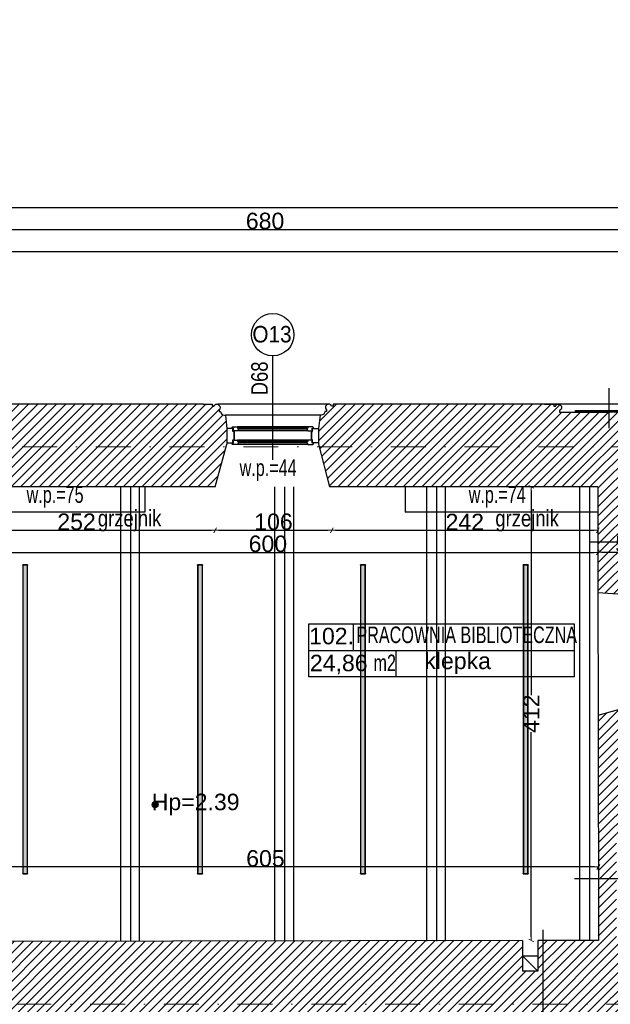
# Model space of a CAD drawing. Header units: millimetres. Extents: x 77315 to 1057463, y -108895 to -47643.
# Tile 56 of 62: x 108329 to 113698, y -98484 to -89540. Entities that reach past the tile are written whole.
import ezdxf

# ---------------------------------------------------------------- set-up
doc = ezdxf.new("R2010")
doc.units = ezdxf.units.MM
doc.header["$MEASUREMENT"] = 0
doc.linetypes.add('Dot & Dashed', pattern=[670.277762, 317.5, -176.388889, 0, -176.388874])
for name, color, linetype in [('A-OKNA-OPIS', 7, 'Continuous'), ('A-OPISY-2', 7, 'Continuous'), ('A-OPISY-3', 7, 'Continuous'), ('A-WIDOK', 7, 'Continuous'), ('A-WYSOKOSCI', 7, 'Continuous'), ('belki nad', 7, 'Continuous'), ('CO TO JEST', 7, 'Continuous'), ('detalokna', 7, 'Continuous'), ('DIM MALY', 7, 'Continuous'), ('Drawing & Figure', 7, 'Continuous'), ('Nowe_Annotation - Text', 7, 'Continuous'), ('Nowe_Interior - Lamp', 7, 'Continuous'), ('OKNO_DETAL', 7, 'Continuous'), ('OSIE', 7, 'Continuous'), ('PARAPET', 7, 'Continuous'), ('SCIANY_KONSTR', 7, 'Continuous'), ('Structural - Bearing', 7, 'Continuous'), ('Structural - Grid', 7, 'Continuous')]:
    doc.layers.add(name, color=color, linetype=linetype)
doc.styles.add('STYL_AUTOMATYCZNY_1', font='arial.ttf')
doc.styles.add('STYL_AUTOMATYCZNY_2', font='arial.ttf')
doc.styles.add('STYL_AUTOMATYCZNY_3', font='arial.ttf', dxfattribs={"width": 0.8})
doc.styles.add('STYL_AUTOMATYCZNY_4', font='arial.ttf', dxfattribs={"width": 0.7})
doc.styles.add('STYL_AUTOMATYCZNY_5', font='arial.ttf', dxfattribs={"width": 0.9})
doc.styles.add('STYL_AUTOMATYCZNY_6', font='arial.ttf', dxfattribs={"width": 0.8})
doc.dimstyles.new('STYL_AUTOMATYCZNY__1', dxfattribs={"dimtxt": 150, "dimasz": 34.231941, "dimexe": 0.18, "dimexo": 0.0625, "dimgap": 0, "dimtad": 1, "dimdec": 0, "dimlfac": 0.1, "dimzin": 0, "dimdsep": 46, "dimtxsty": 'STYL_AUTOMATYCZNY_2', "dimblk": 'ARROWHEAD_2', "dimblk1": 'ARROWHEAD_2', "dimblk2": 'ARROWHEAD_2', "dimcen": 0.09, "dimse1": 1, "dimse2": 1, "dimclrd": 7, "dimclre": 7, "dimclrt": 7, "dimadec": 0, "dimazin": 0, "dimtfac": 1, "dimtdec": 4, "dimtmove": 0, "dimatfit": 3, "dimfxl": 0, "dimtolj": 1, "dimtzin": 0, "dimarcsym": 0})
doc.dimstyles.new('STYL_AUTOMATYCZNY__2', dxfattribs={"dimtxt": 150, "dimasz": 34.231941, "dimexe": 0.18, "dimexo": 0.0625, "dimgap": 0, "dimtad": 1, "dimtih": 1, "dimtoh": 1, "dimdec": 0, "dimlfac": 0.1, "dimzin": 0, "dimdsep": 46, "dimtxsty": 'STYL_AUTOMATYCZNY_2', "dimblk": 'ARROWHEAD_2', "dimblk1": 'ARROWHEAD_2', "dimblk2": 'ARROWHEAD_2', "dimcen": 0.09, "dimse1": 1, "dimse2": 1, "dimclrd": 7, "dimclre": 7, "dimclrt": 7, "dimadec": 0, "dimazin": 0, "dimtfac": 1, "dimtdec": 4, "dimtmove": 0, "dimatfit": 3, "dimfxl": 0, "dimtolj": 1, "dimtzin": 0, "dimarcsym": 0})
pattern_1 = [(45, (0, 0), (-42.426407, 42.426407), [])]

# ---------------------------------------------------------------- blocks, each defined once
blk = doc.blocks.new('ARROWHEAD_2')
at = {"color": 0, "linetype": 'Continuous', "lineweight": 0}
for p, q in [((0, 0), (-1, 0)), ((-0.38, -0.66), (0.38, 0.66))]:
    blk.add_line(p, q, dxfattribs=at)
blk = doc.blocks.new('*D19')
at = {"layer": 'Defpoints', "color": 0}
for p in [(113372.5, -93782.9), (112979.1, -97903.6), (113380.2, -97903.6)]:
    blk.add_point(p, dxfattribs=at)
at = {"layer": 'DIM MALY', "color": 7, "lineweight": -2}
for p, q in [((112979.1, -93817.1), (112979.1, -95675.6)), ((112979.1, -97869.3), (112979.1, -96011.5))]:
    blk.add_line(p, q, dxfattribs=at)
at = {"layer": 'DIM MALY', "color": 7, "lineweight": -2, "xscale": 34.23194115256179, "yscale": 34.23194115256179, "zscale": 34.23194115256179}
for p, rotation in [((112979.1, -93782.9), 90), ((112979.1, -97903.6), 270)]:
    blk.add_blockref('ARROWHEAD_2', p, dxfattribs=dict(at, rotation=rotation))
at = {"layer": 'DIM MALY', "color": 7, "insert": (112979.1, -95843.6), "char_height": 150, "attachment_point": 5, "rotation": 90, "style": 'STYL_AUTOMATYCZNY_2'}
blk.add_mtext('\\A1;412', dxfattribs=at)
blk = doc.blocks.new('*D33')
at = {"layer": 'Defpoints', "color": 0}
for p in [(107537.6, -97236), (107537.6, -97277.4), (113589, -97338.2)]:
    blk.add_point(p, dxfattribs=at)
at = {"layer": 'DIM MALY', "color": 7, "lineweight": -2}
blk.add_line((113554.7, -97236), (107571.8, -97236), dxfattribs=at)
at = {"layer": 'DIM MALY', "color": 7, "lineweight": -2, "xscale": 34.23194115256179, "yscale": 34.23194115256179, "zscale": 34.23194115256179, "rotation": 180}
blk.add_blockref('ARROWHEAD_2', (107537.6, -97236), dxfattribs=at)
at = {"layer": 'DIM MALY', "color": 7, "lineweight": -2, "xscale": 34.23194115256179, "yscale": 34.23194115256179, "zscale": 34.23194115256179}
blk.add_blockref('ARROWHEAD_2', (113589, -97236), dxfattribs=at)
at = {"layer": 'DIM MALY', "color": 7, "insert": (110562.9, -97159.4), "char_height": 150, "attachment_point": 5, "style": 'STYL_AUTOMATYCZNY_2'}
blk.add_mtext('\\A1;605', dxfattribs=at)
blk = doc.blocks.new('*D242')
at = {"layer": 'Defpoints', "color": 0}
for p in [(107586.6, -93788), (110106.6, -93955.6), (110106.6, -94177.9)]:
    blk.add_point(p, dxfattribs=at)
at = {"layer": 'DIM MALY', "color": 7, "lineweight": -2}
blk.add_line((107620.8, -94177.9), (110072.4, -94177.9), dxfattribs=at)
at = {"layer": 'DIM MALY', "color": 7, "lineweight": -2, "xscale": 34.23194115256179, "yscale": 34.23194115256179, "zscale": 34.23194115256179, "rotation": 180}
blk.add_blockref('ARROWHEAD_2', (107586.6, -94177.9), dxfattribs=at)
at = {"layer": 'DIM MALY', "color": 7, "lineweight": -2, "xscale": 34.23194115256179, "yscale": 34.23194115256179, "zscale": 34.23194115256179}
blk.add_blockref('ARROWHEAD_2', (110106.6, -94177.9), dxfattribs=at)
at = {"layer": 'DIM MALY', "color": 7, "insert": (108846.2, -94101.3), "char_height": 150, "attachment_point": 5, "style": 'STYL_AUTOMATYCZNY_2'}
blk.add_mtext('\\A1;252', dxfattribs=at)
blk = doc.blocks.new('*D243')
at = {"layer": 'Defpoints', "color": 0}
for p in [(107586.6, -93788), (110106.6, -93955.6), (110106.6, -94177.9)]:
    blk.add_point(p, dxfattribs=at)
at = {"layer": 'DIM MALY', "color": 7, "lineweight": -2}
blk.add_line((107620.8, -94177.9), (110072.4, -94177.9), dxfattribs=at)
at = {"layer": 'DIM MALY', "color": 7, "lineweight": -2, "xscale": 34.23194115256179, "yscale": 34.23194115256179, "zscale": 34.23194115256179, "rotation": 180}
blk.add_blockref('ARROWHEAD_2', (107586.6, -94177.9), dxfattribs=at)
at = {"layer": 'DIM MALY', "color": 7, "lineweight": -2, "xscale": 34.23194115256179, "yscale": 34.23194115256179, "zscale": 34.23194115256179}
blk.add_blockref('ARROWHEAD_2', (110106.6, -94177.9), dxfattribs=at)
at = {"layer": 'DIM MALY', "color": 7, "insert": (108846.2, -94101.3), "char_height": 150, "attachment_point": 5, "style": 'STYL_AUTOMATYCZNY_2'}
blk.add_mtext('\\A1;252', dxfattribs=at)
blk = doc.blocks.new('*D244')
at = {"layer": 'Defpoints', "color": 0}
for p in [(111166.4, -93860.8), (110106.6, -93955.6), (111166.4, -94177.9)]:
    blk.add_point(p, dxfattribs=at)
at = {"layer": 'DIM MALY', "color": 7, "lineweight": -2}
blk.add_line((110140.8, -94177.9), (111132.2, -94177.9), dxfattribs=at)
at = {"layer": 'DIM MALY', "color": 7, "lineweight": -2, "xscale": 34.23194115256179, "yscale": 34.23194115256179, "zscale": 34.23194115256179, "rotation": 180}
blk.add_blockref('ARROWHEAD_2', (110106.6, -94177.9), dxfattribs=at)
at = {"layer": 'DIM MALY', "color": 7, "lineweight": -2, "xscale": 34.23194115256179, "yscale": 34.23194115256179, "zscale": 34.23194115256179}
blk.add_blockref('ARROWHEAD_2', (111166.4, -94177.9), dxfattribs=at)
at = {"layer": 'DIM MALY', "color": 7, "insert": (110636.1, -94101.3), "char_height": 150, "attachment_point": 5, "style": 'STYL_AUTOMATYCZNY_2'}
blk.add_mtext('\\A1;106', dxfattribs=at)
blk = doc.blocks.new('*D251')
at = {"layer": 'Defpoints', "color": 0}
for p in [(113584.1, -93782.9), (114134.1, -93772.9), (114134.1, -94377.9)]:
    blk.add_point(p, dxfattribs=at)
at = {"layer": 'DIM MALY', "color": 7, "lineweight": -2}
blk.add_line((113618.4, -94377.9), (114099.9, -94377.9), dxfattribs=at)
at = {"layer": 'DIM MALY', "color": 7, "lineweight": -2, "xscale": 34.23194115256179, "yscale": 34.23194115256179, "zscale": 34.23194115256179, "rotation": 180}
blk.add_blockref('ARROWHEAD_2', (113584.1, -94377.9), dxfattribs=at)
at = {"layer": 'DIM MALY', "color": 7, "lineweight": -2, "xscale": 34.23194115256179, "yscale": 34.23194115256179, "zscale": 34.23194115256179}
blk.add_blockref('ARROWHEAD_2', (114134.1, -94377.9), dxfattribs=at)
at = {"layer": 'DIM MALY', "color": 7, "insert": (113858.9, -94301.6), "char_height": 150, "attachment_point": 5, "style": 'STYL_AUTOMATYCZNY_2'}
blk.add_mtext('\\A1;55', dxfattribs=at)
blk = doc.blocks.new('*D252')
at = {"layer": 'Defpoints', "color": 0}
for p in [(113584.1, -93782.9), (114134.1, -93772.9), (114134.1, -94377.9)]:
    blk.add_point(p, dxfattribs=at)
at = {"layer": 'DIM MALY', "color": 7, "lineweight": -2}
blk.add_line((113618.4, -94377.9), (114099.9, -94377.9), dxfattribs=at)
at = {"layer": 'DIM MALY', "color": 7, "lineweight": -2, "xscale": 34.23194115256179, "yscale": 34.23194115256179, "zscale": 34.23194115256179, "rotation": 180}
blk.add_blockref('ARROWHEAD_2', (113584.1, -94377.9), dxfattribs=at)
at = {"layer": 'DIM MALY', "color": 7, "lineweight": -2, "xscale": 34.23194115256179, "yscale": 34.23194115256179, "zscale": 34.23194115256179}
blk.add_blockref('ARROWHEAD_2', (114134.1, -94377.9), dxfattribs=at)
at = {"layer": 'DIM MALY', "color": 7, "insert": (113858.9, -94301.6), "char_height": 150, "attachment_point": 5, "style": 'STYL_AUTOMATYCZNY_2'}
blk.add_mtext('\\A1;55', dxfattribs=at)
blk = doc.blocks.new('*D318')
at = {"layer": 'Defpoints', "color": 0}
for p in [(111166.4, -93877.8), (113584.7, -94177.9), (113584.7, -94284.5)]:
    blk.add_point(p, dxfattribs=at)
at = {"layer": 'DIM MALY', "color": 7, "lineweight": -2}
blk.add_line((111200.7, -94177.9), (113550.5, -94177.9), dxfattribs=at)
at = {"layer": 'DIM MALY', "color": 7, "lineweight": -2, "xscale": 34.23194115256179, "yscale": 34.23194115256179, "zscale": 34.23194115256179, "rotation": 180}
blk.add_blockref('ARROWHEAD_2', (111166.4, -94177.9), dxfattribs=at)
at = {"layer": 'DIM MALY', "color": 7, "lineweight": -2, "xscale": 34.23194115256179, "yscale": 34.23194115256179, "zscale": 34.23194115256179}
blk.add_blockref('ARROWHEAD_2', (113584.7, -94177.9), dxfattribs=at)
at = {"layer": 'DIM MALY', "color": 7, "insert": (112375.2, -94102.5), "char_height": 150, "attachment_point": 5, "style": 'STYL_AUTOMATYCZNY_2'}
blk.add_mtext('\\A1;242', dxfattribs=at)
blk = doc.blocks.new('*D323')
at = {"layer": 'Defpoints', "color": 0}
for p in [(107586.6, -93782.9), (113585, -94368.2), (113585, -94378.2)]:
    blk.add_point(p, dxfattribs=at)
at = {"layer": 'DIM MALY', "color": 7, "lineweight": -2}
blk.add_line((107620.8, -94378.2), (113550.8, -94378.2), dxfattribs=at)
at = {"layer": 'DIM MALY', "color": 7, "lineweight": -2, "xscale": 34.23194115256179, "yscale": 34.23194115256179, "zscale": 34.23194115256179, "rotation": 180}
blk.add_blockref('ARROWHEAD_2', (107586.6, -94378.2), dxfattribs=at)
at = {"layer": 'DIM MALY', "color": 7, "lineweight": -2, "xscale": 34.23194115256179, "yscale": 34.23194115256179, "zscale": 34.23194115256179}
blk.add_blockref('ARROWHEAD_2', (113585, -94378.2), dxfattribs=at)
at = {"layer": 'DIM MALY', "color": 7, "insert": (110585.4, -94301.6), "char_height": 150, "attachment_point": 5, "style": 'STYL_AUTOMATYCZNY_2'}
blk.add_mtext('\\A1;600', dxfattribs=at)
blk = doc.blocks.new('*D375')
at = {"layer": 'Defpoints', "color": 0}
for p in [(118544.1, -91645.4), (118544.1, -93063.4), (87564.1, -93467.4)]:
    blk.add_point(p, dxfattribs=at)
at = {"layer": 'DIM MALY', "color": 7, "lineweight": -2}
blk.add_line((87598.4, -91645.4), (118509.9, -91645.4), dxfattribs=at)
at = {"layer": 'DIM MALY', "color": 7, "lineweight": -2, "xscale": 34.23194115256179, "yscale": 34.23194115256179, "zscale": 34.23194115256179, "rotation": 180}
blk.add_blockref('ARROWHEAD_2', (87564.1, -91645.4), dxfattribs=at)
at = {"layer": 'DIM MALY', "color": 7, "lineweight": -2, "xscale": 34.23194115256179, "yscale": 34.23194115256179, "zscale": 34.23194115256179}
blk.add_blockref('ARROWHEAD_2', (118544.1, -91645.4), dxfattribs=at)
at = {"layer": 'DIM MALY', "color": 7, "insert": (103054.1, -91568.7), "char_height": 150, "attachment_point": 5, "style": 'STYL_AUTOMATYCZNY_2'}
blk.add_mtext('\\A1;3098', dxfattribs=at)
blk = doc.blocks.new('*D392')
at = {"layer": 'Defpoints', "color": 0}
for p in [(107158.2, -89539.7), (113962.3, -89539.7), (113962.3, -91445.4)]:
    blk.add_point(p, dxfattribs=at)
at = {"layer": 'DIM MALY', "color": 7, "lineweight": -2}
blk.add_line((107192.4, -91445.4), (113928, -91445.4), dxfattribs=at)
at = {"layer": 'DIM MALY', "color": 7, "lineweight": -2, "xscale": 34.23194115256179, "yscale": 34.23194115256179, "zscale": 34.23194115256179, "rotation": 180}
blk.add_blockref('ARROWHEAD_2', (107158.2, -91445.4), dxfattribs=at)
at = {"layer": 'DIM MALY', "color": 7, "lineweight": -2, "xscale": 34.23194115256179, "yscale": 34.23194115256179, "zscale": 34.23194115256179}
blk.add_blockref('ARROWHEAD_2', (113962.3, -91445.4), dxfattribs=at)
at = {"layer": 'DIM MALY', "color": 7, "insert": (110559.8, -91368.8), "char_height": 150, "attachment_point": 5, "style": 'STYL_AUTOMATYCZNY_2'}
blk.add_mtext('\\A1;680', dxfattribs=at)
blk = doc.blocks.new('*D467')
at = {"layer": 'Defpoints', "color": 0}
for p in [(118544.1, -91245.4), (80333.6, -91654.5), (118544.1, -91654.5)]:
    blk.add_point(p, dxfattribs=at)
at = {"layer": 'DIM MALY', "color": 7, "lineweight": -2}
blk.add_line((80367.8, -91245.4), (118509.9, -91245.4), dxfattribs=at)
at = {"layer": 'DIM MALY', "color": 7, "lineweight": -2, "xscale": 34.23194115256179, "yscale": 34.23194115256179, "zscale": 34.23194115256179, "rotation": 180}
blk.add_blockref('ARROWHEAD_2', (80333.6, -91245.4), dxfattribs=at)
at = {"layer": 'DIM MALY', "color": 7, "lineweight": -2, "xscale": 34.23194115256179, "yscale": 34.23194115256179, "zscale": 34.23194115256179}
blk.add_blockref('ARROWHEAD_2', (118544.1, -91245.4), dxfattribs=at)
at = {"layer": 'DIM MALY', "color": 7, "insert": (99438.8, -91168.7), "char_height": 150, "attachment_point": 5, "style": 'STYL_AUTOMATYCZNY_2'}
blk.add_mtext('\\A1;3821', dxfattribs=at)

msp = doc.modelspace()

# ---------------------------------------------------------------- hatches: boundary and pattern name
at = {"layer": 'A-WYSOKOSCI'}
msp.add_hatch(color=256, dxfattribs=at).paths.add_polyline_path([(109587.2, -96670.3, 1), (109533.8, -96670.3, 1)])
at = {"layer": 'Drawing & Figure'}
h = msp.add_hatch(dxfattribs=at)
h.set_pattern_fill('Common_Brick_0002', color=256, style=0, pattern_type=2)
h.set_pattern_definition(pattern_1)
h.paths.add_polyline_path([(107637.1, -93103.5), (107190.3, -93103.5), (107190.3, -93088.6, 0.761796), (107182.8, -93032.6), (107174.9, -93032.6, 0.263086), (107151.9, -93050), (107137.1, -93050), (107137.1, -93032.6), (107066.6, -93032.6), (105301.7, -93032.6), (105219, -93032.6), (105219, -93050), (105204.3, -93050, 1.205804), (105156.4, -93082.2), (105156.4, -93097.2), (105144.1, -93097.2, -0.383982), (105108.6, -93132.6), (105099.1, -93132.6), (105085.7, -93252.6), (105085.7, -93395.1), (105166.5, -93782.9), (107046.6, -93782.9), (107041.8, -94282.9), (107582.1, -94282.9), (107586.6, -93782.9), (110106.6, -93782.9), (110212.9, -93395.1), (110212.9, -93252.6), (110199.5, -93132.6), (110190, -93132.6, -0.383982), (110154.5, -93097.2), (110142.2, -93097.2), (110142.2, -93082.2, 1.205804), (110094.3, -93050), (110079.6, -93050), (110079.6, -93032.6), (109996.9, -93032.6), (108173, -93032.6), (108137.1, -93032.6), (108137.1, -93050), (108122.4, -93050, 0.263086), (108099.4, -93032.6), (108091.4, -93032.6, 0.761796), (108083.9, -93088.6), (108083.9, -93103.5)])
h = msp.add_hatch(dxfattribs=at)
h.set_pattern_fill('Common_Brick_0002', color=256, style=0, pattern_type=2)
h.set_pattern_definition(pattern_1)
h.paths.add_polyline_path([(111046, -93395.1), (111146.6, -93782.9), (113419.1, -93782.9), (113509.1, -93782.9), (113584.1, -93782.9), (113584.8, -94282.9), (113585.3, -94742), (114003.7, -94772.7), (114004.1, -94767.7), (114004.1, -94772.7), (114134.1, -94771.9), (114134.1, -94722), (114134.1, -94282.9), (114134.1, -93772.9), (116851.8, -93772.9), (116854.5, -93772.9), (116957.1, -93389), (116957.1, -93382.6), (116957.1, -93252.6), (116943.7, -93132.6), (116934.2, -93132.6, -0.383982), (116898.7, -93097.2), (116886.4, -93097.2), (116886.4, -93082.2, 1.205804), (116838.5, -93050), (116823.7, -93050), (116823.7, -93032.6), (116741.1, -93032.6), (114266.5, -93032.6), (114183.8, -93032.6), (114183.8, -93050), (114169.1, -93050, 0.263086), (114146.1, -93032.6), (114138.2, -93032.6, 0.761796), (114130.6, -93088.6), (114130.6, -93103.5), (113683.8, -93103.5), (113237.1, -93103.5), (113237.1, -93088.6, 0.761796), (113229.5, -93032.6), (113221.6, -93032.6, 0.263086), (113198.6, -93050), (113183.8, -93050), (113183.8, -93032.6), (111262, -93032.6), (111179.3, -93032.6), (111179.3, -93050), (111164.5, -93050, 1.205804), (111116.7, -93082.2), (111116.7, -93097.2), (111104.3, -93097.2, -0.383982), (111068.9, -93132.6), (111059.3, -93132.6), (111046, -93252.6)])
h = msp.add_hatch(dxfattribs=at)
h.set_pattern_fill('Common_Brick_0002', color=256, style=0, pattern_type=2)
h.set_pattern_definition(pattern_1)
h.paths.add_polyline_path([(107002, -98581.8, 0.420514), (107052, -98632.9), (108086.6, -98629.3), (113084.1, -98612.3), (113633, -98610.4), (114124, -98608.8), (114124.1, -98500), (114125.5, -98500), (114813.7, -98495.8), (115356.2, -98492.6), (115356.2, -98382.9), (115357, -98362.8), (115372.7, -97992.8), (115059.1, -97992.8), (114813.7, -97992.8), (114134.1, -97992.8), (114134.1, -97892.9), (113754.1, -97892.9), (113754.1, -97341), (113754.1, -96932.9), (114134.1, -96932.9), (114134.1, -95797.3), (114134.1, -95742.8), (114004.1, -95742.1), (113586.7, -95858.2), (113588.5, -97341), (113589.1, -97902.7), (113084.1, -97903.6), (113039.1, -97903.7), (113039.1, -97903.9), (113039.1, -98183.7), (112899.1, -98183.7), (112899.1, -97903.9), (109246.8, -97910.1), (109246.8, -97909.8), (108086.6, -97911.7), (107534.3, -97912.6), (107543.3, -97341), (107569.6, -95662.9), (107159.6, -95652.5), (107159.6, -95653.3), (107029.6, -95683.1), (107029.4, -95683.1), (107018, -96942.8), (107460, -96942.9), (107460, -97341), (107460, -97912.8), (107009.2, -97912.7)])
at = {"layer": 'Nowe_Interior - Lamp'}
for points in [[(108401.6, -94490.1), (108356.6, -94490.1), (108356.6, -94494.1), (108401.6, -94494.1)], [(109991.6, -94490.1), (109946.6, -94490.1), (109946.6, -94494.1), (109991.6, -94494.1)], [(111471.6, -94490.1), (111426.6, -94490.1), (111426.6, -94494.1), (111471.6, -94494.1)], [(112951.6, -94490.1), (112906.6, -94490.1), (112906.6, -94494.1), (112951.6, -94494.1)], [(108401.6, -97295.1), (108356.6, -97295.1), (108356.6, -97299.1), (108401.6, -97299.1)], [(109991.6, -97295.1), (109946.6, -97295.1), (109946.6, -97299.1), (109991.6, -97299.1)], [(111471.6, -97295.1), (111426.6, -97295.1), (111426.6, -97299.1), (111471.6, -97299.1)], [(112951.6, -97295.1), (112906.6, -97295.1), (112906.6, -97299.1), (112951.6, -97299.1)]]:
    msp.add_hatch(color=256, dxfattribs=at).paths.add_polyline_path(points)
h = msp.add_hatch(dxfattribs=at)
h.set_pattern_fill('ANSI36_0002', color=256, style=0, pattern_type=2)
h.set_pattern_definition([(135, (108367.5547, -95001.6883), (-6.173926, 1.683798), [7.9375, -1.5875, 0, -1.5875])])
h.paths.add_polyline_path([(108399.6, -97295.1), (108399.6, -94494.1), (108358.6, -94494.1), (108358.6, -97295.1)])
h = msp.add_hatch(dxfattribs=at)
h.set_pattern_fill('ANSI36_0002', color=256, style=0, pattern_type=2)
h.set_pattern_definition([(135, (109957.5547, -95001.6883), (-6.173926, 1.683798), [7.9375, -1.5875, 0, -1.5875])])
h.paths.add_polyline_path([(109989.6, -97295.1), (109989.6, -94494.1), (109948.6, -94494.1), (109948.6, -97295.1)])
h = msp.add_hatch(dxfattribs=at)
h.set_pattern_fill('ANSI36_0002', color=256, style=0, pattern_type=2)
h.set_pattern_definition([(135, (111437.5547, -95001.6883), (-6.173926, 1.683798), [7.9375, -1.5875, 0, -1.5875])])
h.paths.add_polyline_path([(111469.6, -97295.1), (111469.6, -94494.1), (111428.6, -94494.1), (111428.6, -97295.1)])
h = msp.add_hatch(dxfattribs=at)
h.set_pattern_fill('ANSI36_0002', color=256, style=0, pattern_type=2)
h.set_pattern_definition([(135, (112917.5547, -95001.6883), (-6.173926, 1.683798), [7.9375, -1.5875, 0, -1.5875])])
h.paths.add_polyline_path([(112949.6, -97295.1), (112949.6, -94494.1), (112908.6, -94494.1), (112908.6, -97295.1)])

# ---------------------------------------------------------------- linework, layer by layer
at = {"layer": 'A-OKNA-OPIS'}
msp.add_line((110629.4, -93537.7), (110629.4, -92594.1), dxfattribs=at)
msp.add_circle((110629.4, -92401.1), 193, dxfattribs=at)
at = {"layer": 'A-OPISY-3'}
for p, q in [((111360.6, -95024.4), (111360.6, -95264.4)), ((110956.3, -95268.4), (113368.8, -95268.4)), ((111749.3, -95268.4), (111749.3, -95508.4))]:
    msp.add_line(p, q, dxfattribs=at)
msp.add_lwpolyline([(110956.3, -95508.4), (110956.3, -95028.4), (113368.8, -95028.4), (113368.8, -95508.4)], close=True, dxfattribs=at)
at = {"layer": 'A-WIDOK'}
for p, q in [((112899.2, -98043.7), (113039.2, -98043.7)), ((113039.2, -98183.7), (112899.2, -98043.7))]:
    msp.add_line(p, q, dxfattribs=at)
at = {"layer": 'A-WYSOKOSCI'}
msp.add_circle((109560.5, -96670.3), 26.7, dxfattribs=at)
at = {"layer": 'belki nad'}
for p, q in [((109246.8, -93782.9), (109246.8, -97910.1)), ((109416.8, -93782.9), (109416.8, -97909.9)), ((110646.8, -93782.9), (110646.8, -97909.9)), ((110816.8, -93782.9), (110816.8, -97909.9)), ((112026.8, -93782.9), (112026.8, -97909.9)), ((112196.8, -93782.9), (112196.8, -97909.9)), ((113419.1, -93775.7), (113419.1, -97902.7))]:
    msp.add_line(p, q, dxfattribs=at)
at = {"layer": 'CO TO JEST'}
for p, q in [((109466.5, -93782.9), (109466.5, -94012.9)), ((111834.1, -93785), (111834.4, -94012.9)), ((109466.5, -94012.9), (107584.5, -94012.9)), ((113584.4, -94012.9), (111834.4, -94012.9))]:
    msp.add_line(p, q, dxfattribs=at)
at = {"layer": 'detalokna'}
for p, q in [((111133.8, -93032.1), (110129.7, -93032.1)), ((111059.3, -93132.6), (110199.5, -93132.6))]:
    msp.add_line(p, q, dxfattribs=at)
for points in [[(110277.4, -93279.6), (110277.4, -93356.6), (110277.4, -93279.6), (110267.4, -93279.6), (110267.4, -93252.6), (110212.9, -93252.6), (110212.9, -93382.6), (110267.4, -93382.6), (110267.4, -93356.6), (110277.4, -93356.6)], [(110981.4, -93279.6), (110981.4, -93356.6), (110981.4, -93279.6), (110991.4, -93279.6), (110991.4, -93252.6), (111046, -93252.6), (111046, -93382.6), (110991.4, -93382.6), (110991.4, -93356.6), (110981.4, -93356.6)]]:
    msp.add_lwpolyline(points, dxfattribs=at)
at = {"layer": 'DIM MALY'}
for p, q in [((113509.1, -94282.9), (114210.1, -94282.9)), ((113371, -97341), (114240.5, -97341)), ((113084.1, -97807.7), (113084.1, -98731.1))]:
    msp.add_line(p, q, dxfattribs=at)
at = {"layer": 'Nowe_Interior - Lamp'}
for points in [[(108401.6, -97299.1), (108401.6, -94490.1), (108356.6, -94490.1), (108356.6, -97299.1)], [(108401.6, -94490.1), (108401.6, -94494.1), (108356.6, -94494.1), (108356.6, -94490.1)], [(108399.6, -97295.1), (108399.6, -94494.1), (108358.6, -94494.1), (108358.6, -97295.1)], [(109991.6, -97299.1), (109991.6, -94490.1), (109946.6, -94490.1), (109946.6, -97299.1)], [(109991.6, -94490.1), (109991.6, -94494.1), (109946.6, -94494.1), (109946.6, -94490.1)], [(109989.6, -97295.1), (109989.6, -94494.1), (109948.6, -94494.1), (109948.6, -97295.1)], [(111471.6, -97299.1), (111471.6, -94490.1), (111426.6, -94490.1), (111426.6, -97299.1)], [(111471.6, -94490.1), (111471.6, -94494.1), (111426.6, -94494.1), (111426.6, -94490.1)], [(111469.6, -97295.1), (111469.6, -94494.1), (111428.6, -94494.1), (111428.6, -97295.1)], [(112951.6, -97299.1), (112951.6, -94490.1), (112906.6, -94490.1), (112906.6, -97299.1)], [(112951.6, -94490.1), (112951.6, -94494.1), (112906.6, -94494.1), (112906.6, -94490.1)], [(112949.6, -97295.1), (112949.6, -94494.1), (112908.6, -94494.1), (112908.6, -97295.1)], [(108401.6, -97295.1), (108401.6, -97299.1), (108356.6, -97299.1), (108356.6, -97295.1)], [(109991.6, -97295.1), (109991.6, -97299.1), (109946.6, -97299.1), (109946.6, -97295.1)], [(111471.6, -97295.1), (111471.6, -97299.1), (111426.6, -97299.1), (111426.6, -97295.1)], [(112951.6, -97295.1), (112951.6, -97299.1), (112906.6, -97299.1), (112906.6, -97295.1)]]:
    msp.add_lwpolyline(points, close=True, dxfattribs=at)
at = {"layer": 'OKNO_DETAL'}
for p, q in [((113683.8, -92886.9), (113683.8, -93248.9)), ((114183.8, -93032.6), (113183.8, -93032.6)), ((110949.2, -93275.8), (110309.6, -93275.8)), ((110948.4, -93237.9), (110310.4, -93237.9)), ((110948.4, -93247.8), (110310.4, -93247.8)), ((110939.4, -93259.8), (110319.4, -93259.8)), ((110948.4, -93237.8), (110939.7, -93247.8)), ((110948.4, -93360.4), (110310.4, -93360.4)), ((110948.4, -93370.3), (110310.4, -93370.3)), ((110948.4, -93360.3), (110939.7, -93370.3)), ((110949.2, -93398.3), (110309.6, -93398.3)), ((110939.4, -93382.3), (110319.4, -93382.3))]:
    msp.add_line(p, q, dxfattribs=at)
for points in [[(110285.5, -93275.8), (110271.4, -93275.8), (110271.4, -93249.8), (110259.4, -93249.8), (110259.4, -93245.8, -0.414214), (110267.4, -93237.8), (110285.6, -93237.8), (110310.4, -93237.8), (110310.4, -93249.8), (110319.4, -93249.8), (110319.4, -93259.8), (110318.4, -93259.8), (110309.6, -93275.8)], [(110973.3, -93275.8), (110987.4, -93275.8), (110987.4, -93249.8), (110999.4, -93249.8), (110999.4, -93245.8, 0.414214), (110991.4, -93237.8), (110973.3, -93237.8), (110948.4, -93237.8), (110948.4, -93249.8), (110939.4, -93249.8), (110939.4, -93259.8), (110940.4, -93259.8), (110949.2, -93275.8)], [(110267.4, -93398.3, -0.414214), (110259.4, -93390.3), (110259.4, -93386.3), (110271.4, -93386.3), (110271.4, -93360.3), (110310.4, -93360.3), (110310.4, -93372.3), (110319.4, -93372.3), (110319.4, -93382.3), (110318.4, -93382.3), (110309.6, -93398.3)], [(110991.4, -93398.3, 0.414214), (110999.4, -93390.3), (110999.4, -93386.3), (110987.4, -93386.3), (110987.4, -93360.3), (110948.4, -93360.3), (110948.4, -93372.3), (110939.4, -93372.3), (110939.4, -93382.3), (110940.4, -93382.3), (110949.2, -93398.3)]]:
    msp.add_lwpolyline(points, format="xyb", close=True, dxfattribs=at)
at = {"layer": 'OSIE'}
for p, q in [((109336.8, -93782.9), (109336.8, -97910)), ((110736.8, -93782.9), (110736.8, -97910)), ((112116.8, -93782.9), (112116.8, -97910)), ((113509.1, -93775.7), (113509.1, -97902.8))]:
    msp.add_line(p, q, dxfattribs=at)
at = {"layer": 'SCIANY_KONSTR'}
for p, q in [((113585.3, -94742), (113586.7, -95858.2)), ((112899.1, -97903.9), (112899.1, -98183.7)), ((113039.1, -97903.7), (113039.1, -98183.7)), ((113039.1, -98183.7), (112899.1, -98183.7))]:
    msp.add_line(p, q, dxfattribs=at)
at = {"layer": 'Structural - Bearing'}
for p, q in [((109996.9, -93032.6), (108173, -93032.6)), ((113183.8, -93032.6), (111220.6, -93032.6)), ((110106.6, -93782.9), (110212.9, -93395.1)), ((111046, -93395.1), (111146.6, -93782.9)), ((110106.6, -93782.9), (107586.6, -93782.9)), ((113584.1, -93782.9), (111146.6, -93782.9)), ((113584.1, -93782.9), (113585.3, -94742)), ((113585.3, -94742), (114003.7, -94772.7)), ((113586.7, -95858.2), (114004.1, -95742.1)), ((113586.7, -95858.2), (113589.1, -97902.7)), ((112899.1, -97903.9), (107534.3, -97912.6)), ((113589.1, -97902.7), (113039.1, -97903.7))]:
    msp.add_line(p, q, dxfattribs=at)
for points in [[(109996.9, -93032.6), (110079.6, -93032.6), (110079.6, -93050), (110094.3, -93050, -1.205804), (110142.2, -93082.2), (110142.2, -93097.2), (110154.5, -93097.2, 0.383982), (110190, -93132.6), (110199.5, -93132.6), (110212.9, -93252.6), (110212.9, -93395.1)], [(111262, -93032.6), (111179.3, -93032.6), (111179.3, -93050), (111164.5, -93050, 1.205804), (111116.7, -93082.2), (111116.7, -93097.2), (111104.3, -93097.2, -0.383982), (111068.9, -93132.6), (111059.3, -93132.6), (111046, -93252.6), (111046, -93395.1)], [(113101.2, -93032.6), (113183.8, -93032.6), (113183.8, -93050), (113198.6, -93050, -1.478383), (113237.1, -93088.6), (113237.1, -93103.5), (113683.8, -93103.5)], [(114266.5, -93032.6), (114183.8, -93032.6), (114183.8, -93050), (114169.1, -93050, 1.478383), (114130.6, -93088.6), (114130.6, -93103.5), (113683.8, -93103.5)]]:
    msp.add_lwpolyline(points, format="xyb", dxfattribs=at)
msp.add_lwpolyline([(113985.2, -93102.4), (113380.4, -93102.4), (113380.4, -93089.2), (113985.2, -93089.2)], close=True, dxfattribs=at)
at = {"layer": 'Structural - Grid', "linetype": 'Dot & Dashed', "lineweight": 15}
for p, q in [((118724.5, -93420.2), (80780, -93420.2)), ((120683.4, -98482.5), (78814.7, -98482.5))]:
    msp.add_line(p, q, dxfattribs=at)

# ---------------------------------------------------------------- texts
at = {"layer": 'A-OKNA-OPIS', "insert": (110622.6, -92397.5), "char_height": 150, "attachment_point": 5, "style": 'STYL_AUTOMATYCZNY_5'}
msp.add_mtext('\\A1;{\\pqc;\\fArial|b0|i0|c238|p0;\\W0.900000;O13}', dxfattribs=at)
at = {"layer": 'A-OKNA-OPIS', "insert": (110510.3, -92798.1), "char_height": 150, "attachment_point": 5, "rotation": 90, "style": 'STYL_AUTOMATYCZNY_3'}
msp.add_mtext('\\A1;{\\pqc;\\fArial|b0|i0|c238|p0;\\W0.800000;D68}', dxfattribs=at)
at = {"layer": 'A-OPISY-2', "char_height": 150}
for s, insert, attachment_point, style in [('\\A1;{\\pql;\\fArial|b0|i0|c238|p0;\\W1.000000;102.}', (110960.3, -95215.5), 7, 'STYL_AUTOMATYCZNY_1'), ('\\A1;{\\pql;\\fArial|b0|i0|c238|p0;\\W0.700000;PRACOWNIA BIBLIOTECZNA}', (111390.7, -95204.3), 7, 'STYL_AUTOMATYCZNY_4'), ('\\A1;{\\pql;\\fArial|b0|i0|c238|p0;\\W1.000000;24,86}', (110967.2, -95486.1), 7, 'STYL_AUTOMATYCZNY_1'), ('\\A1;{\\pqr;\\fArial|b0|i0|c238|p0;\\W0.700000;m2}', (111749.3, -95307), 3, 'STYL_AUTOMATYCZNY_4'), ('\\A1;{\\pql;\\fArial|b0|i0|c238|p0;\\W1.000000;klepka}', (112007.4, -95484.2), 7, 'STYL_AUTOMATYCZNY_1')]:
    msp.add_mtext(s, dxfattribs=dict(at, insert=insert, attachment_point=attachment_point, style=style))
at = {"layer": 'A-WYSOKOSCI', "insert": (109928.8, -96667.9), "char_height": 150, "attachment_point": 5, "style": 'STYL_AUTOMATYCZNY_1'}
msp.add_mtext('\\A1;{\\pqc;\\fArial|b0|i0|c238|p0;\\W1.000000;Hp=2.39}', dxfattribs=at)
at = {"layer": 'Nowe_Annotation - Text', "char_height": 150, "attachment_point": 7, "style": 'STYL_AUTOMATYCZNY_6'}
for insert in [(109039.9, -94188.5), (112652.9, -94188.5)]:
    msp.add_mtext('\\A1;{\\pql;\\fArial|b0|i0|c238|p0;\\W0.800000;grzejnik }', dxfattribs=dict(at, insert=insert))
at = {"layer": 'PARAPET', "char_height": 150, "style": 'STYL_AUTOMATYCZNY_4'}
for s, insert, attachment_point in [('\\A1;{\\pqc;\\fArial|b0|i0|c238|p0;\\W0.700000;w.p.=44}', (110587.3, -93632.2), 5), ('\\A1;{\\pql;\\fArial|b0|i0|c238|p0;\\W0.700000;w.p.=75}', (108392.3, -93973.6), 7), ('\\A1;{\\pql;\\fArial|b0|i0|c238|p0;\\W0.700000;w.p.=74}', (112411.1, -93973.6), 7)]:
    msp.add_mtext(s, dxfattribs=dict(at, insert=insert, attachment_point=attachment_point))

# ---------------------------------------------------------------- dimensions: what is measured, and where the dimension line sits
at = {"layer": 'DIM MALY'}
for base, p1, p2, picture, middle in [((113962.3, -91445.4), (107158.2, -89539.7), (113962.3, -89539.7), '*D392', (110559.8, -91445.4)), ((118544.1, -91245.4), (80333.6, -91654.5), (118544.1, -91654.5), '*D467', (99438.8, -91245.4)), ((118544.1, -91645.4), (87564.1, -93467.4), (118544.1, -93063.4), '*D375', (103054.1, -91645.4)), ((113585, -94378.2), (107586.6, -93782.9), (113585, -94368.2), '*D323', (110585.4, -94378.2)), ((110106.6, -94177.9), (107586.6, -93788), (110106.6, -93955.6), '*D242', (108846.2, -94177.9)), ((110106.6, -94177.9), (107586.6, -93788), (110106.6, -93955.6), '*D243', (108846.2, -94177.9)), ((114134.1, -94377.9), (113584.1, -93782.9), (114134.1, -93772.9), '*D251', (113858.9, -94377.9)), ((114134.1, -94377.9), (113584.1, -93782.9), (114134.1, -93772.9), '*D252', (113858.9, -94377.9)), ((111166.4, -94177.9), (110106.6, -93955.6), (111166.4, -93860.8), '*D244', (110636.1, -94177.9)), ((113584.7, -94177.9), (111166.4, -93877.8), (113584.7, -94284.5), '*D318', (112375.2, -94177.9))]:
    dim = msp.add_linear_dim(base=base, p1=p1, p2=p2, dimstyle='STYL_AUTOMATYCZNY__2', dxfattribs=at)
    dim.commit()
    dim.dimension.update_dxf_attribs({"geometry": picture, "text_midpoint": middle, "dimtype": 160})
dim = msp.add_linear_dim(base=(112979.1, -97903.6), p1=(113372.5, -93782.9), p2=(113380.2, -97903.6), angle=270, dimstyle='STYL_AUTOMATYCZNY__1', dxfattribs=at)
dim.commit()
dim.dimension.update_dxf_attribs({"geometry": '*D19', "text_midpoint": (112979.1, -95843.6), "dimtype": 160, "text_rotation": 90})
dim = msp.add_linear_dim(base=(107537.6, -97236), p1=(113589, -97338.2), p2=(107537.6, -97277.4), angle=180, dimstyle='STYL_AUTOMATYCZNY__2', dxfattribs=at)
dim.commit()
dim.dimension.update_dxf_attribs({"geometry": '*D33', "text_midpoint": (110562.9, -97236), "dimtype": 160})

doc.saveas('drawing.dxf')
